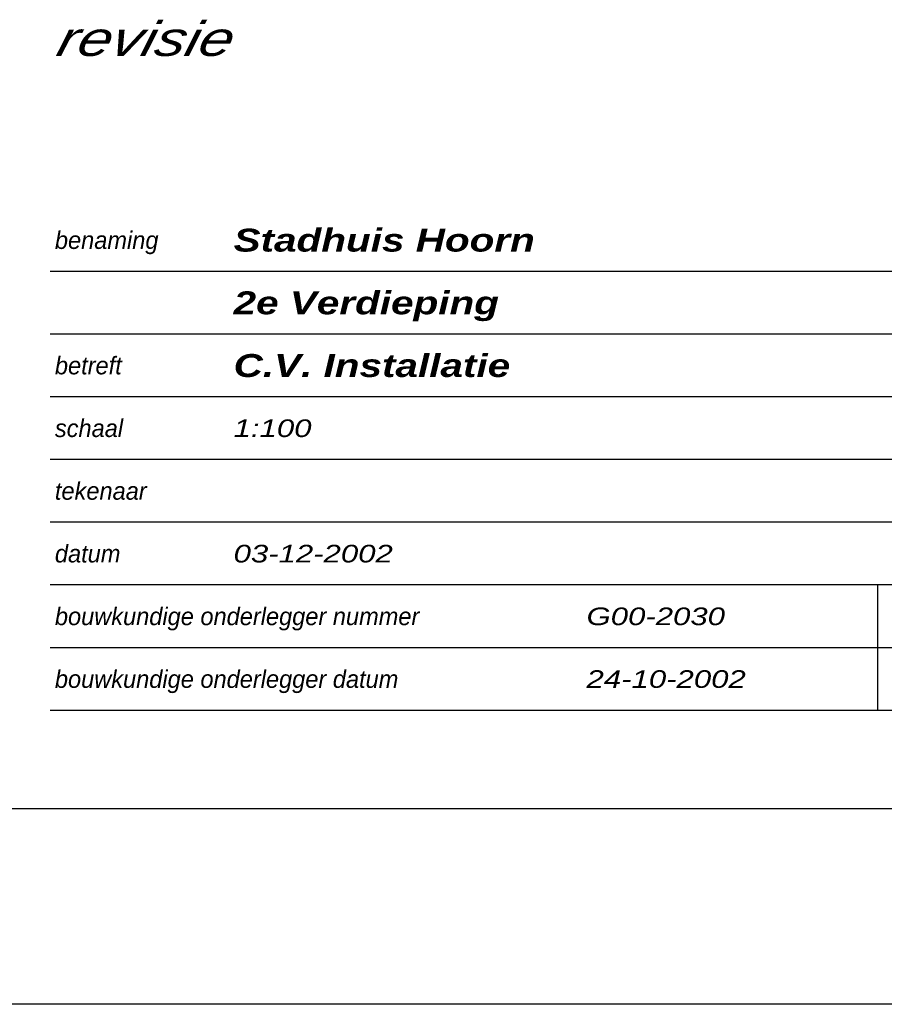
# Model space of a CAD drawing. Header units: millimetres. Extents: x -13501 to 278776, y 0 to 252300.
# Tile 99 of 132: x 247890 to 256717, y 83100 to 93150. Entities that reach past the tile are written whole.
import ezdxf
from ezdxf.enums import TextEntityAlignment as Align

# ---------------------------------------------------------------- set-up
doc = ezdxf.new("R2010")
doc.units = ezdxf.units.MM
doc.header["$LTSCALE"] = 100
doc.layers.get('0').update_dxf_attribs({"linetype": 'CONTINUOUS'})
doc.layers.add('SCHERMER_KADER', color=7, linetype='CONTINUOUS')
doc.layers.add('SCHERMER_ONDERHOEK', color=7, linetype='CONTINUOUS')
doc.styles.add('B-01', font='GOTHICI.TTF')
doc.styles.add('cg omega', font='GOTHICI.TTF', dxfattribs={"width": 1.32})
doc.styles.add('CG OMEGA BOLD', font='GOTHICBI.TTF', dxfattribs={"width": 1.32})

# ---------------------------------------------------------------- blocks, each defined once
blk = doc.blocks.new('1350x840')
at = {"layer": 'SCHERMER_KADER', "color": 8, "linetype": 'Continuous'}
for p, q in [((0, 821), (-1316, 821)), ((-1316, 0), (0, 0))]:
    blk.add_line(p, q, dxfattribs=at)
at = {"layer": 'SCHERMER_ONDERHOEK', "color": 9, "linetype": 'Continuous'}
for p, q in [((-53.5, 54.8), (-180, 54.8)), ((-53.5, 48.4), (-180, 48.4)), ((-53.5, 42), (-180, 42)), ((-53.5, 35.6), (-180, 35.6)), ((-53.5, 29.2), (-180, 29.2)), ((-53.5, 22.8), (-180, 22.8)), ((-95.5, 10), (-95.5, 22.8)), ((-53.5, 16.4), (-180, 16.4)), ((-53.5, 10), (-180, 10))]:
    blk.add_line(p, q, dxfattribs=at)
at = {"layer": 'SCHERMER_ONDERHOEK', "style": 'B-01'}
for s, p in [('benaming', (-179.5, 58)), ('betreft', (-179.5, 45.2)), ('schaal', (-179.5, 38.8)), ('tekenaar', (-179.5, 32.4)), ('datum', (-179.5, 26)), ('bouwkundige onderlegger nummer', (-179.5, 19.6)), ('bouwkundige onderlegger datum', (-179.5, 13.2))]:
    blk.add_text(s, height=1.8, dxfattribs=at).set_placement(p, align=Align.MIDDLE_LEFT)
for tag, p in [('WIJZA', (-161.01, 168.4)), ('WIJZG', (-75.51, 168.4)), ('OMSCHRIJVINGA', (-161.01, 162)), ('OMSCHRIJVINGG', (-75.51, 162)), ('WIJZB', (-161.01, 155.6)), ('WIJZH', (-75.51, 155.6)), ('OMSCHRIJVINGB', (-161.01, 149.2)), ('OMSCHRIJVINGH', (-75.51, 149.2)), ('WIJZC', (-161.01, 142.8)), ('WIJZI', (-75.51, 142.8)), ('OMSCHRIJVINGC', (-161.01, 136.4)), ('OMSCHRIJVINGI', (-75.51, 136.4)), ('WIJZD', (-161.01, 130)), ('WIJZJ', (-75.51, 130)), ('OMSCHRIJVINGD', (-161.01, 123.6)), ('OMSCHRIJVINGJ', (-75.51, 123.6)), ('WIJZE', (-161.01, 117.2)), ('WIJZK', (-75.51, 117.2)), ('OMSCHRIJVINGE', (-161.01, 110.8)), ('OMSCHRIJVINGK', (-75.51, 110.8)), ('WIJZF', (-161.01, 104.4)), ('WIJZL', (-75.51, 104.4)), ('OMSCHRIJVINGF', (-161.01, 98)), ('OMSCHRIJVINGL', (-75.51, 98))]:
    blk.add_attdef(tag, text='', height=1.8, dxfattribs=at).set_placement(p, align=Align.MIDDLE_LEFT)
at = {"layer": 'SCHERMER_ONDERHOEK', "style": 'cg omega', "oblique": 15, "width": 1.32}
blk.add_attdef('STATUS', (-179.5, 76.8), '', height=3.5, dxfattribs=at)
at = {"layer": 'SCHERMER_ONDERHOEK', "width": 1.32}
for tag, height, style, p in [('BENAMING', 2.34, 'CG OMEGA BOLD', (-161.26, 58)), ('BENAMING2', 2.34, 'CG OMEGA BOLD', (-161.26, 51.6)), ('BETREFT', 2.34, 'CG OMEGA BOLD', (-161.26, 45.2)), ('SCHAAL', 1.8, 'cg omega', (-161.26, 38.8)), ('DATUM', 1.8, 'cg omega', (-161.26, 26)), ('NR', 1.8, 'cg omega', (-125.23, 19.6)), ('A?', 1.8, 'cg omega', (-72.69, 19.6)), ('DD', 1.8, 'cg omega', (-125.23, 13.2)), ('TEKNR.', 2.34, 'CG OMEGA BOLD', (-72.69, 13.2))]:
    blk.add_attdef(tag, text='', height=height, dxfattribs=dict(at, style=style)).set_placement(p, align=Align.MIDDLE_LEFT)

msp = doc.modelspace()

# ---------------------------------------------------------------- block references
ref = msp.add_blockref('1350x840', (266200, 85100), dxfattribs=dict(xscale=100, yscale=100, zscale=100))
ref.add_attrib('BENAMING', 'Stadhuis Hoorn', dxfattribs={"layer": 'SCHERMER_ONDERHOEK', "height": 234, "style": 'CG OMEGA BOLD', "width": 1.32}).set_placement((250074, 90900), align=Align.MIDDLE_LEFT)
ref.add_attrib('BENAMING2', '2e Verdieping', dxfattribs={"layer": 'SCHERMER_ONDERHOEK', "height": 234, "style": 'CG OMEGA BOLD', "width": 1.32}).set_placement((250074, 90260), align=Align.MIDDLE_LEFT)
ref.add_attrib('BETREFT', 'C.V. Installatie', dxfattribs={"layer": 'SCHERMER_ONDERHOEK', "height": 234, "style": 'CG OMEGA BOLD', "width": 1.32}).set_placement((250074, 89620), align=Align.MIDDLE_LEFT)
ref.add_attrib('DATUM', '03-12-2002', dxfattribs={"layer": 'SCHERMER_ONDERHOEK', "height": 180, "style": 'cg omega', "width": 1.32}).set_placement((250074, 87700), align=Align.MIDDLE_LEFT)
ref.add_attrib('SCHAAL', '1:100', dxfattribs={"layer": 'SCHERMER_ONDERHOEK', "height": 180, "style": 'cg omega', "width": 1.32}).set_placement((250074, 88980), align=Align.MIDDLE_LEFT)
ref.add_attrib('NR', 'G00-2030', dxfattribs={"layer": 'SCHERMER_ONDERHOEK', "height": 180, "style": 'cg omega', "width": 1.32}).set_placement((253677, 87060), align=Align.MIDDLE_LEFT)
ref.add_attrib('DD', '24-10-2002', dxfattribs={"layer": 'SCHERMER_ONDERHOEK', "height": 180, "style": 'cg omega', "width": 1.32}).set_placement((253677, 86420), align=Align.MIDDLE_LEFT)
ref.add_attrib('STATUS', 'revisie', (248250, 92780), dxfattribs={"layer": 'SCHERMER_ONDERHOEK', "height": 350, "style": 'cg omega', "oblique": 15, "width": 1.32})
at = {"xscale": 100, "yscale": 100, "zscale": 100}
msp.add_blockref('1350x840', (266200, 1000), dxfattribs=at)

doc.saveas('drawing.dxf')
